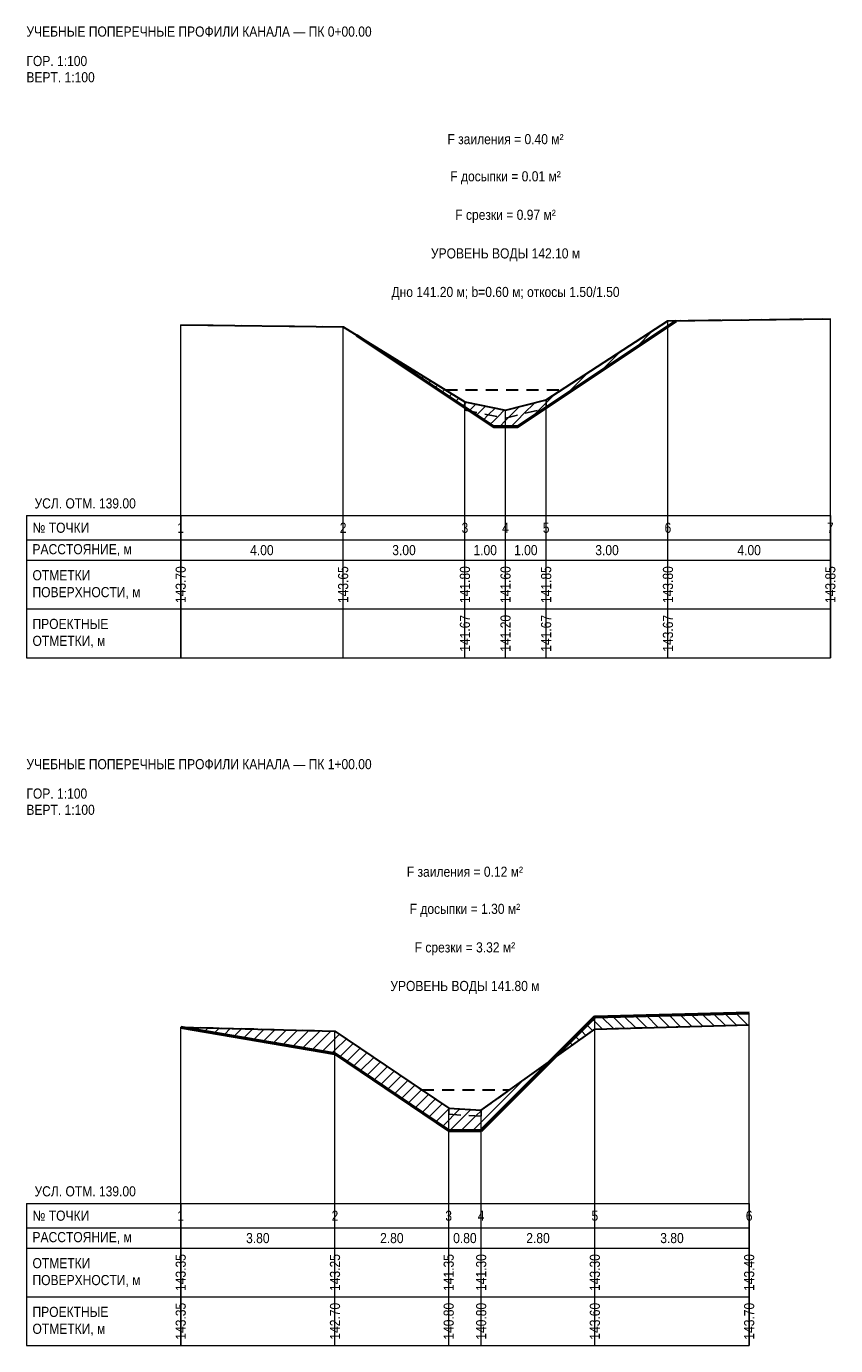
# Model space of a CAD drawing. Header units: metres. Extents: x -3.8 to 16.1, y -20.4 to 12.1.
import ezdxf
from ezdxf.enums import TextEntityAlignment as Align

# ---------------------------------------------------------------- set-up
doc = ezdxf.new("R2010")
doc.units = ezdxf.units.M
doc.linetypes.add('PROF_DASH', pattern=[2, 1.2, -0.8])
for name, color, linetype in [('PROF_CLEANED', 7, 'Continuous'), ('PROF_CUT_HATCH', 7, 'Continuous'), ('PROF_EXISTING', 7, 'Continuous'), ('PROF_FILL_HATCH', 7, 'Continuous'), ('PROF_GRID', 7, 'Continuous'), ('PROF_ORD', 7, 'Continuous'), ('PROF_PROJECT', 7, 'Continuous'), ('PROF_SILT_HATCH', 7, 'Continuous'), ('PROF_TEXT', 7, 'Continuous'), ('PROF_WATER', 7, 'Continuous')]:
    doc.layers.add(name, color=color, linetype=linetype)
doc.styles.get("Standard").update_dxf_attribs({"font": 'Arial.ttf'})
pattern_1 = [(45, (0, 0), (-0.1414214, 0.1414214), [])]
pattern_2 = [(135, (-0, 0), (-0.1414214, -0.1414214), [])]

msp = doc.modelspace()

# ---------------------------------------------------------------- hatches: boundary and pattern name
at = {"layer": 'PROF_CUT_HATCH', "lineweight": 13}
h = msp.add_hatch(dxfattribs=at)
h.set_pattern_fill('_USER', color=1, angle=45, style=0, pattern_type=0)
h.set_pattern_definition(pattern_1)
h.paths.add_polyline_path([(9, 2.667), (12, 4.667), (12, 4.8), (9, 2.85)])
h = msp.add_hatch(dxfattribs=at)
h.set_pattern_fill('_USER', color=1, angle=45, style=0, pattern_type=0)
h.set_pattern_definition(pattern_1)
h.paths.add_polyline_path([(12, 4.667), (12.204, 4.803), (12, 4.8)])
h = msp.add_hatch(dxfattribs=at)
h.set_pattern_fill('_USER', color=1, angle=45, style=0, pattern_type=0)
h.set_pattern_definition(pattern_1)
h.paths.add_polyline_path([(4.333, 4.444), (7, 2.667), (7, 2.8)])
h = msp.add_hatch(dxfattribs=at)
h.set_pattern_fill('_USER', color=1, angle=45, style=0, pattern_type=0)
h.set_pattern_definition(pattern_1)
h.paths.add_polyline_path([(8.3, 2.2), (8.96, 2.64), (8.3, 2.475)])
h = msp.add_hatch(dxfattribs=at)
h.set_pattern_fill('_USER', color=1, angle=45, style=0, pattern_type=0)
h.set_pattern_definition(pattern_1)
h.paths.add_polyline_path([(7.143, 2.571), (7.7, 2.2), (7.7, 2.46)])
h = msp.add_hatch(dxfattribs=at)
h.set_pattern_fill('_USER', color=1, angle=45, style=0, pattern_type=0)
h.set_pattern_definition(pattern_1)
h.paths.add_polyline_path([(7.7, 2.2), (8, 2.2), (8, 2.4), (7.7, 2.46)])
h = msp.add_hatch(dxfattribs=at)
h.set_pattern_fill('_USER', color=1, angle=45, style=0, pattern_type=0)
h.set_pattern_definition(pattern_1)
h.paths.add_polyline_path([(8, 2.2), (8.3, 2.2), (8.3, 2.475), (8, 2.4)])
h = msp.add_hatch(dxfattribs=at)
h.set_pattern_fill('_USER', color=1, angle=45, style=0, pattern_type=0)
h.set_pattern_definition(pattern_1)
h.paths.add_polyline_path([(0, -12.6), (3.8, -13.25), (3.8, -12.7)])
h = msp.add_hatch(dxfattribs=at)
h.set_pattern_fill('_USER', color=1, angle=45, style=0, pattern_type=0)
h.set_pattern_definition(pattern_1)
h.paths.add_polyline_path([(3.8, -13.25), (6.6, -15.15), (6.6, -14.6), (3.8, -12.7)])
h = msp.add_hatch(dxfattribs=at)
h.set_pattern_fill('_USER', color=1, angle=45, style=0, pattern_type=0)
h.set_pattern_definition(pattern_1)
h.paths.add_polyline_path([(7.4, -15.15), (9.15, -13.4), (7.4, -14.65)])
h = msp.add_hatch(dxfattribs=at)
h.set_pattern_fill('_USER', color=1, angle=45, style=0, pattern_type=0)
h.set_pattern_definition(pattern_1)
h.paths.add_polyline_path([(6.6, -15.15), (7.4, -15.15), (7.4, -14.8), (6.6, -14.75)])
at = {"layer": 'PROF_FILL_HATCH', "lineweight": 13}
h = msp.add_hatch(dxfattribs=at)
h.set_pattern_fill('_USER', color=3, angle=135, style=0, pattern_type=0)
h.set_pattern_definition(pattern_2)
h.paths.add_polyline_path([(7, 2.6), (7.143, 2.571), (7, 2.667)])
h = msp.add_hatch(dxfattribs=at)
h.set_pattern_fill('_USER', color=3, angle=135, style=0, pattern_type=0)
h.set_pattern_definition(pattern_2)
h.paths.add_polyline_path([(8.96, 2.64), (9, 2.65), (9, 2.667)])
h = msp.add_hatch(dxfattribs=at)
h.set_pattern_fill('_USER', color=3, angle=135, style=0, pattern_type=0)
h.set_pattern_definition(pattern_2)
h.paths.add_polyline_path([(9.15, -13.4), (10.2, -12.65), (10.2, -12.35)])
h = msp.add_hatch(dxfattribs=at)
h.set_pattern_fill('_USER', color=3, angle=135, style=0, pattern_type=0)
h.set_pattern_definition(pattern_2)
h.paths.add_polyline_path([(10.2, -12.65), (14, -12.55), (14, -12.25), (10.2, -12.35)])
at = {"layer": 'PROF_SILT_HATCH', "lineweight": 13}
h = msp.add_hatch(dxfattribs=at)
h.set_pattern_fill('_USER', color=30, angle=45, style=0, pattern_type=0)
h.set_pattern_definition(pattern_1)
h.paths.add_polyline_path([(7, 2.6), (8, 2.4), (8, 2.6), (7, 2.8)])
h = msp.add_hatch(dxfattribs=at)
h.set_pattern_fill('_USER', color=30, angle=45, style=0, pattern_type=0)
h.set_pattern_definition(pattern_1)
h.paths.add_polyline_path([(8, 2.4), (9, 2.65), (9, 2.85), (8, 2.6)])
h = msp.add_hatch(dxfattribs=at)
h.set_pattern_fill('_USER', color=30, angle=45, style=0, pattern_type=0)
h.set_pattern_definition(pattern_1)
h.paths.add_polyline_path([(6.6, -14.75), (7.4, -14.8), (7.4, -14.65), (6.6, -14.6)])

# ---------------------------------------------------------------- linework, layer by layer
at = {"layer": 'PROF_CLEANED', "color": 30, "linetype": 'PROF_DASH', "lineweight": 25, "ltscale": 0.25}
for points in [[(0, 4.7), (4, 4.65), (7, 2.8), (7, 2.6), (8, 2.4), (9, 2.65), (9, 2.85), (12, 4.8), (16, 4.85)], [(0, -12.6), (3.8, -12.7), (6.6, -14.6), (6.6, -14.75), (7.4, -14.8), (7.4, -14.65), (10.2, -12.65), (14, -12.55)]]:
    msp.add_lwpolyline(points, dxfattribs=at)
at = {"layer": 'PROF_EXISTING', "color": 7, "lineweight": 30}
for points in [[(0, 4.7), (4, 4.65), (7, 2.8), (8, 2.6), (9, 2.85), (12, 4.8), (16, 4.85)], [(0, -12.6), (3.8, -12.7), (6.6, -14.6), (7.4, -14.65), (10.2, -12.65), (14, -12.55)]]:
    msp.add_lwpolyline(points, dxfattribs=at)
at = {"layer": 'PROF_GRID', "color": 8, "lineweight": 18}
for points in [[(-3.8, 0), (16, 0)], [(-3.8, 0), (-3.8, -3.5)], [(0, 0), (0, -3.5)], [(16, 0), (16, -3.5)], [(-3.8, -0.6), (16, -0.6)], [(-3.8, -1.1), (16, -1.1)], [(-3.8, -2.3), (16, -2.3)], [(-3.8, -3.5), (16, -3.5)], [(-3.8, -16.95), (14, -16.95)], [(-3.8, -16.95), (-3.8, -20.45)], [(0, -16.95), (0, -20.45)], [(14, -16.95), (14, -20.45)], [(-3.8, -17.55), (14, -17.55)], [(-3.8, -18.05), (14, -18.05)], [(-3.8, -19.25), (14, -19.25)], [(-3.8, -20.45), (14, -20.45)]]:
    msp.add_lwpolyline(points, dxfattribs=at)
at = {"layer": 'PROF_ORD', "color": 8, "lineweight": 18}
for points in [[(0, -3.5), (0, 4.7)], [(4, -3.5), (4, 4.65)], [(12, -3.5), (12, 4.8)], [(16, -3.5), (16, 4.85)], [(7, -3.5), (7, 2.8)], [(9, -3.5), (9, 2.85)], [(8, -3.5), (8, 2.6)], [(10.2, -20.45), (10.2, -12.35)], [(14, -20.45), (14, -12.25)], [(0, -20.45), (0, -12.6)], [(3.8, -20.45), (3.8, -12.7)], [(6.6, -20.45), (6.6, -14.6)], [(7.4, -20.45), (7.4, -14.65)]]:
    msp.add_lwpolyline(points, dxfattribs=at)
at = {"layer": 'PROF_PROJECT', "color": 1, "lineweight": 50}
for points in [[(4.333, 4.444), (7.7, 2.2), (8.3, 2.2), (12.204, 4.803)], [(0, -12.6), (3.8, -13.25), (6.6, -15.15), (7.4, -15.15), (10.2, -12.35), (14, -12.25)]]:
    msp.add_lwpolyline(points, dxfattribs=at)
at = {"layer": 'PROF_WATER', "color": 5, "linetype": 'PROF_DASH', "lineweight": 30, "ltscale": 0.25}
for points in [[(6.514, 3.1), (9.385, 3.1)], [(5.937, -14.15), (8.1, -14.15)]]:
    msp.add_lwpolyline(points, dxfattribs=at)

# ---------------------------------------------------------------- texts
at = {"layer": 'PROF_TEXT', "color": 7, "lineweight": 18, "width": 0.85}
for s, p in [('1', (0, -0.3)), ('2', (4, -0.3)), ('3', (7, -0.3)), ('4', (8, -0.3)), ('5', (9, -0.3)), ('6', (12, -0.3)), ('7', (16, -0.3)), ('4.00', (2, -0.85)), ('3.00', (5.5, -0.85)), ('1.00', (7.5, -0.85)), ('1.00', (8.5, -0.85)), ('3.00', (10.5, -0.85)), ('4.00', (14, -0.85)), ('1', (0, -17.25)), ('2', (3.8, -17.25)), ('3', (6.6, -17.25)), ('4', (7.4, -17.25)), ('5', (10.2, -17.25)), ('6', (14, -17.25)), ('3.80', (1.9, -17.8)), ('2.80', (5.2, -17.8)), ('0.80', (7, -17.8)), ('2.80', (8.8, -17.8)), ('3.80', (12.1, -17.8))]:
    msp.add_text(s, height=0.25, dxfattribs=at).set_placement(p, align=Align.MIDDLE_CENTER)
for s, p in [('143.70', (0, -1.7)), ('143.65', (4, -1.7)), ('141.80', (7, -1.7)), ('141.60', (8, -1.7)), ('141.85', (9, -1.7)), ('143.80', (12, -1.7)), ('143.85', (16, -1.7)), ('143.35', (0, -18.65)), ('143.25', (3.8, -18.65)), ('141.35', (6.6, -18.65)), ('141.30', (7.4, -18.65)), ('143.30', (10.2, -18.65)), ('143.40', (14, -18.65))]:
    msp.add_text(s, height=0.25, rotation=90, dxfattribs=at).set_placement(p, align=Align.MIDDLE_CENTER)
at = {"layer": 'PROF_TEXT', "color": 1, "lineweight": 18, "width": 0.85}
for s, p in [('141.67', (7, -2.9)), ('141.20', (8, -2.9)), ('141.67', (9, -2.9)), ('143.67', (12, -2.9)), ('143.35', (0, -19.85)), ('142.70', (3.8, -19.85)), ('140.80', (6.6, -19.85)), ('140.80', (7.4, -19.85)), ('143.60', (10.2, -19.85)), ('143.70', (14, -19.85))]:
    msp.add_text(s, height=0.25, rotation=90, dxfattribs=at).set_placement(p, align=Align.MIDDLE_CENTER)
at = {"layer": 'PROF_TEXT', "color": 7, "lineweight": 18, "char_height": 0.25, "attachment_point": 4}
for s, insert, width in [('{\\W0.85;\\pxql;УЧЕБНЫЕ ПОПЕРЕЧНЫЕ ПРОФИЛИ КАНАЛА — ПК 0+00.00}', (-3.8, 11.925), 19.8), ('{\\W0.85;\\pxql;ГОР. 1:100}', (-3.8, 11.2), 3.8), ('{\\W0.85;\\pxql;ВЕРТ. 1:100}', (-3.8, 10.8), 3.8), ('{\\W0.85;\\pxql;УСЛ. ОТМ. 139.00}', (-3.6, 0.3), 3.6), ('{\\W0.85;\\pxql;№ ТОЧКИ}', (-3.65, -0.3), 3.5), ('{\\W0.85;\\pxql;РАССТОЯНИЕ, м}', (-3.65, -0.85), 3.5), ('{\\W0.85;\\pxql;ОТМЕТКИ\\PПОВЕРХНОСТИ, м}', (-3.65, -1.7), 3.5), ('{\\W0.85;\\pxql;ПРОЕКТНЫЕ\\PОТМЕТКИ, м}', (-3.65, -2.9), 3.5), ('{\\W0.85;\\pxql;УЧЕБНЫЕ ПОПЕРЕЧНЫЕ ПРОФИЛИ КАНАЛА — ПК 1+00.00}', (-3.8, -6.125), 17.8), ('{\\W0.85;\\pxql;ГОР. 1:100}', (-3.8, -6.85), 3.8), ('{\\W0.85;\\pxql;ВЕРТ. 1:100}', (-3.8, -7.25), 3.8), ('{\\W0.85;\\pxql;УСЛ. ОТМ. 139.00}', (-3.6, -16.65), 3.6), ('{\\W0.85;\\pxql;№ ТОЧКИ}', (-3.65, -17.25), 3.5), ('{\\W0.85;\\pxql;РАССТОЯНИЕ, м}', (-3.65, -17.8), 3.5), ('{\\W0.85;\\pxql;ОТМЕТКИ\\PПОВЕРХНОСТИ, м}', (-3.65, -18.65), 3.5), ('{\\W0.85;\\pxql;ПРОЕКТНЫЕ\\PОТМЕТКИ, м}', (-3.65, -19.85), 3.5)]:
    msp.add_mtext(s, dxfattribs=dict(at, insert=insert, width=width))
at = {"layer": 'PROF_TEXT', "color": 30, "lineweight": 18, "char_height": 0.25, "attachment_point": 5}
for s, insert, width in [('{\\W0.85;\\pxqc;F заиления = 0.40 м²}', (8, 9.275), 16), ('{\\W0.85;\\pxqc;F заиления = 0.12 м²}', (7, -8.775), 14)]:
    msp.add_mtext(s, dxfattribs=dict(at, insert=insert, width=width))
at = {"layer": 'PROF_TEXT', "color": 3, "lineweight": 18, "char_height": 0.25, "attachment_point": 5}
for s, insert, width in [('{\\W0.85;\\pxqc;F досыпки = 0.01 м²}', (8, 8.325), 16), ('{\\W0.85;\\pxqc;F досыпки = 1.30 м²}', (7, -9.725), 14)]:
    msp.add_mtext(s, dxfattribs=dict(at, insert=insert, width=width))
at = {"layer": 'PROF_TEXT', "color": 1, "lineweight": 18, "char_height": 0.25, "attachment_point": 5}
for s, insert, width in [('{\\W0.85;\\pxqc;F срезки = 0.97 м²}', (8, 7.375), 16), ('{\\W0.85;\\pxqc;Дно 141.20 м; b=0.60 м; откосы 1.50/1.50}', (8, 5.475), 16), ('{\\W0.85;\\pxqc;F срезки = 3.32 м²}', (7, -10.675), 14)]:
    msp.add_mtext(s, dxfattribs=dict(at, insert=insert, width=width))
at = {"layer": 'PROF_TEXT', "color": 5, "lineweight": 18, "char_height": 0.25, "attachment_point": 5}
for s, insert, width in [('{\\W0.85;\\pxqc;УРОВЕНЬ ВОДЫ 142.10 м}', (8, 6.425), 16), ('{\\W0.85;\\pxqc;УРОВЕНЬ ВОДЫ 141.80 м}', (7, -11.625), 14)]:
    msp.add_mtext(s, dxfattribs=dict(at, insert=insert, width=width))

doc.saveas('drawing.dxf')
